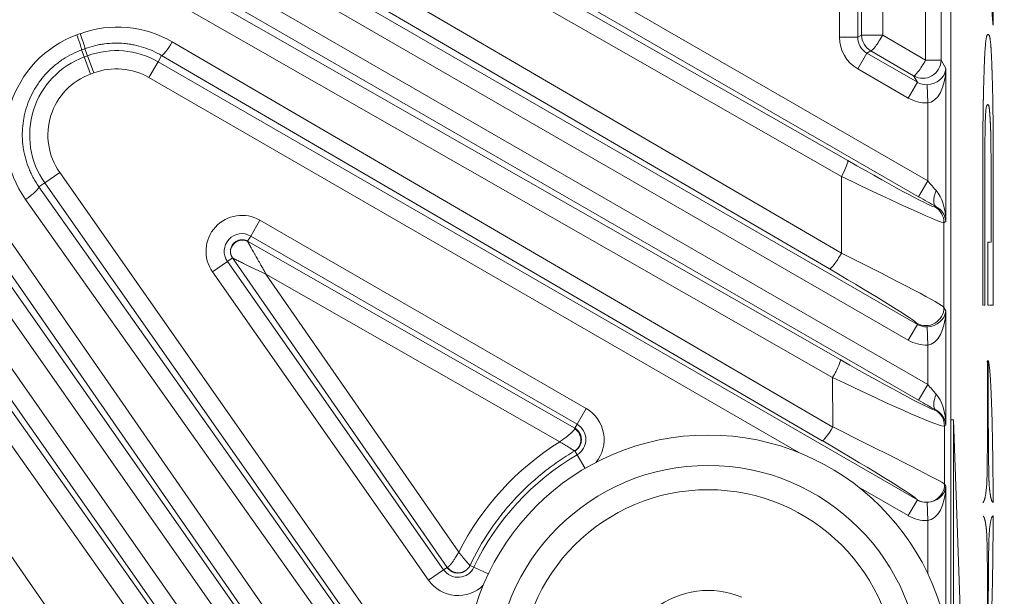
# Model space of a CAD drawing. Header units: millimetres. Extents: x 4 to 836, y 5 to 589.
# Tile 120 of 154: x 687 to 703, y 291 to 300. Entities that reach past the tile are written whole.
import ezdxf

# ---------------------------------------------------------------- set-up
doc = ezdxf.new("R2010")
doc.units = ezdxf.units.MM
doc.layers.add('1', color=7, linetype='Continuous', true_color=0xffffff)
doc.styles.add('ideas_simplex', font='simplex.shx')
doc.dimstyles.get("Standard").update_dxf_attribs({"dimtxt": 0.18, "dimasz": 0.18, "dimexe": 0.18, "dimexo": 0.0625, "dimgap": 0.09, "dimtad": 0, "dimtih": 1, "dimtoh": 1, "dimdec": 4, "dimzin": 0, "dimdsep": 46, "dimtxsty": 'Standard', "dimcen": 0.09, "dimadec": 0, "dimazin": 0, "dimtfac": 1, "dimtdec": 4, "dimtofl": 0, "dimtmove": 0, "dimatfit": 3, "dimfxl": 1, "dimtolj": 1, "dimtzin": 0, "dimarcsym": 0})

# ---------------------------------------------------------------- blocks, each defined once
blk = doc.blocks.new('_U1')
at = {"layer": '1', "color": 152, "lineweight": 13}
for p, q in [((687.377459, 306.372389), (765.429845, 306.372389)), ((706.014546, 253.711148), (765.429845, 253.711148))]:
    blk.add_line(p, q, dxfattribs=at)
at = {"layer": '1', "color": 27, "lineweight": 13}
blk.add_line((763.429845, 306.372389), (763.429845, 253.711148), dxfattribs=at)
at = {"layer": '1', "color": 87, "lineweight": 25}
for p, q in [((761.929845, 287.144268), (756.304845, 287.144268)), ((756.304845, 287.144268), (756.304845, 285.644268)), ((761.929845, 285.644268), (761.929845, 287.144268)), ((756.304845, 274.439268), (756.304845, 272.939268)), ((761.929845, 272.939268), (761.929845, 274.439268)), ((756.304845, 272.939268), (761.929845, 272.939268))]:
    blk.add_line(p, q, dxfattribs=at)
at = {"layer": '1', "color": 27, "lineweight": 18}
for points in [[(763.429845, 306.372389), (763.958826, 303.372391), (762.900864, 303.372387)], [(763.429845, 253.711148), (762.900864, 256.711146), (763.958826, 256.71115)]]:
    blk.add_solid(points, dxfattribs=at)
at = {"layer": '1', "color": 87, "linetype": 'Continuous', "lineweight": 25, "char_height": 3, "attachment_point": 7, "rotation": 90, "line_spacing_factor": 1.204819, "style": 'ideas_simplex'}
for s, insert in [('\\W1.2097;52,7', (754.463845, 274.386768)), ('\\W1.2097;2.07', (761.776345, 274.386768))]:
    blk.add_mtext(s, dxfattribs=dict(at, insert=insert))
blk = doc.blocks.new('_U6')
at = {"layer": '1', "color": 152, "lineweight": 13}
for p, q in [((678.538624, 315.211223), (784.688083, 315.211223)), ((650.312249, 253.711148), (784.688083, 253.711148))]:
    blk.add_line(p, q, dxfattribs=at)
at = {"layer": '1', "color": 27, "lineweight": 13}
blk.add_line((782.688083, 315.211223), (782.688083, 253.711148), dxfattribs=at)
at = {"layer": '1', "color": 87, "lineweight": 25}
for p, q in [((781.188083, 293.048685), (775.563083, 293.048685)), ((775.563083, 293.048685), (775.563083, 291.548685)), ((781.188083, 291.548685), (781.188083, 293.048685)), ((775.563083, 277.373685), (775.563083, 275.873685)), ((781.188083, 275.873685), (781.188083, 277.373685)), ((775.563083, 275.873685), (781.188083, 275.873685))]:
    blk.add_line(p, q, dxfattribs=at)
at = {"layer": '1', "color": 27, "lineweight": 18}
for points in [[(782.688083, 315.211223), (783.217064, 312.211225), (782.159102, 312.211221)], [(782.688083, 253.711148), (782.159102, 256.711146), (783.217064, 256.71115)]]:
    blk.add_solid(points, dxfattribs=at)
at = {"layer": '1', "color": 87, "linetype": 'Continuous', "lineweight": 25, "char_height": 3, "attachment_point": 7, "rotation": 90, "line_spacing_factor": 1.204819, "style": 'ideas_simplex'}
for s, insert in [('\\W1.2558;2.421', (781.034583, 277.321185)), ('\\W1.2097;61,5', (773.722083, 278.806185))]:
    blk.add_mtext(s, dxfattribs=dict(at, insert=insert))
blk = doc.blocks.new('_U7')
at = {"layer": '1', "color": 152, "lineweight": 13}
for p, q in [((695.062702, 354.711299), (597.434386, 354.711299)), ((663.288624, 267.843936), (597.434386, 267.843936))]:
    blk.add_line(p, q, dxfattribs=at)
at = {"layer": '1', "color": 27, "lineweight": 13}
blk.add_line((599.434386, 267.843936), (599.434386, 354.711299), dxfattribs=at)
at = {"layer": '1', "color": 87, "lineweight": 25}
for p, q in [((597.934386, 318.380118), (592.309386, 318.380118)), ((592.309386, 318.380118), (592.309386, 316.880118)), ((597.934386, 316.880118), (597.934386, 318.380118)), ((592.309386, 305.675118), (592.309386, 304.175118)), ((597.934386, 304.175118), (597.934386, 305.675118)), ((592.309386, 304.175118), (597.934386, 304.175118))]:
    blk.add_line(p, q, dxfattribs=at)
at = {"layer": '1', "color": 27, "lineweight": 18}
for points in [[(599.434386, 354.711299), (599.963367, 351.711301), (598.905405, 351.711297)], [(599.434386, 267.843936), (598.905405, 270.843935), (599.963367, 270.843938)]]:
    blk.add_solid(points, dxfattribs=at)
at = {"layer": '1', "color": 87, "linetype": 'Continuous', "lineweight": 25, "char_height": 3, "attachment_point": 7, "rotation": 90, "line_spacing_factor": 1.204819, "style": 'ideas_simplex'}
for s, insert in [('\\W1.2280;86,9', (590.468386, 305.622618)), ('\\W1.2097;3.42', (597.780886, 305.622618))]:
    blk.add_mtext(s, dxfattribs=dict(at, insert=insert))

msp = doc.modelspace()

# ---------------------------------------------------------------- linework, layer by layer
at = {"layer": '1', "color": 27, "linetype": 'Continuous', "lineweight": 18}
for p, q in [((702.029, 289.483), (702.029, 340.939)), ((690.469, 296.398), (695.847, 293.325)), ((693.747, 291.034), (690.22, 296.126))]:
    msp.add_line(p, q, dxfattribs=at)
at = {"layer": '1', "color": 27, "linetype": 'Continuous', "lineweight": 13}
for p, q in [((701.615, 299.379), (701.615, 331.044)), ((701.868, 331.044), (701.868, 299.379)), ((700.199, 299.754), (700.199, 330.669)), ((700.499, 330.669), (700.499, 299.754)), ((700.563, 299.791), (700.563, 330.632)), ((700.91, 330.632), (700.91, 299.791)), ((691.978, 302.975), (701.649, 297.392)), ((701.499, 297.132), (691.828, 302.716)), ((691.712, 302.649), (700.334, 297.726)), ((700.231, 297.466), (691.61, 302.389)), ((690.751, 301.737), (700.231, 296.203)), ((700.034, 295.943), (690.554, 301.478)), ((690.494, 301.373), (701.479, 295.031)), ((701.329, 294.771), (690.344, 301.114)), ((689.583, 301.009), (701.649, 294.043)), ((689.373, 300.644), (700.211, 294.452)), ((701.499, 293.783), (689.434, 300.749)), ((700.086, 294.157), (689.247, 300.349)), ((687.66, 299.794), (687.716, 299.814)), ((689.23, 299.68), (700.09, 293.343)), ((700.199, 299.754), (700.499, 299.754)), ((700.499, 299.754), (700.563, 299.791)), ((700.91, 299.791), (700.563, 299.791)), ((700.91, 299.791), (701.615, 299.379)), ((687.794, 299.567), (687.739, 299.547)), ((687.739, 299.547), (687.782, 299.431)), ((687.837, 299.451), (687.794, 299.567)), ((700.499, 299.234), (700.649, 299.494)), ((700.713, 299.531), (700.649, 299.494)), ((700.649, 299.494), (701.479, 299.015)), ((701.418, 299.119), (700.713, 299.531)), ((687.782, 299.431), (687.837, 299.451)), ((687.886, 299.149), (687.782, 299.431)), ((687.941, 299.169), (687.837, 299.451)), ((688.845, 299.092), (688.995, 299.351)), ((689.055, 299.455), (688.995, 299.351)), ((688.995, 299.351), (701.479, 292.144)), ((699.915, 293.118), (689.055, 299.455)), ((701.868, 299.379), (701.615, 299.379)), ((701.868, 299.379), (701.949, 299.239)), ((687.941, 299.169), (687.886, 299.149)), ((701.329, 298.755), (700.499, 299.234)), ((701.949, 299.239), (701.949, 296.723)), ((699.532, 292.922), (688.845, 299.092)), ((701.329, 298.755), (701.479, 299.015)), ((701.479, 299.015), (701.418, 299.119)), ((701.639, 298.974), (701.649, 298.675)), ((701.649, 297.392), (701.649, 298.675)), ((695.293, 283.272), (685.066, 298.036)), ((685.336, 298.173), (695.563, 283.409)), ((684.964, 297.964), (696.519, 281.461)), ((696.274, 281.289), (684.718, 297.792)), ((687.379, 297.531), (687.133, 297.359)), ((687.379, 297.531), (694.472, 287.4)), ((700.231, 296.203), (700.231, 297.466)), ((701.649, 297.392), (701.499, 297.132)), ((687.133, 297.359), (687.038, 297.292)), ((687.038, 297.292), (696.784, 283.522)), ((698.024, 281.805), (687.133, 297.359)), ((684.646, 297.075), (695.218, 281.977)), ((696.563, 283.315), (686.817, 297.086)), ((694.972, 281.805), (684.401, 296.903)), ((701.767, 296.964), (701.781, 296.972)), ((684.302, 296.834), (693.677, 283.587)), ((690.519, 296.485), (690.669, 296.745)), ((690.669, 296.745), (696.034, 293.648)), ((701.949, 296.723), (701.917, 296.704)), ((693.432, 283.363), (684.057, 296.61)), ((701.917, 296.704), (701.917, 295.31)), ((690.469, 296.398), (690.519, 296.485)), ((695.884, 293.388), (690.519, 296.485)), ((690.22, 296.126), (690.137, 296.068)), ((689.891, 295.896), (690.137, 296.068)), ((690.137, 296.068), (693.69, 290.994)), ((693.444, 290.822), (689.891, 295.896)), ((695.599, 293.101), (690.77, 295.859)), ((690.77, 295.859), (693.94, 291.284)), ((683.457, 295.729), (692.023, 283.363)), ((701.917, 295.31), (701.949, 295.256)), ((701.949, 295.256), (701.949, 293.374)), ((701.329, 294.771), (701.479, 295.031)), ((701.479, 295.031), (701.467, 295.051)), ((701.649, 294.691), (701.639, 294.99)), ((701.649, 294.043), (701.649, 294.691)), ((700.09, 293.343), (700.086, 294.157)), ((701.499, 293.783), (701.649, 294.043)), ((695.884, 293.388), (696.034, 293.648)), ((701.774, 293.62), (701.781, 293.623)), ((695.847, 293.325), (695.884, 293.388)), ((701.949, 293.374), (701.924, 293.36)), ((701.924, 293.36), (701.928, 292.404)), ((695.885, 292.887), (695.848, 292.95)), ((695.885, 292.887), (696.017, 292.663)), ((701.329, 291.885), (700.506, 292.36)), ((701.928, 292.404), (701.949, 292.369)), ((701.949, 292.369), (701.949, 290.054)), ((701.329, 291.885), (701.479, 292.144)), ((701.479, 292.144), (701.479, 292.145)), ((701.649, 291.804), (701.639, 292.104)), ((701.649, 290.933), (701.649, 291.804)), ((694.125, 291.066), (694.189, 291.036)), ((693.444, 290.822), (693.69, 290.994)), ((693.69, 290.994), (693.747, 291.034)), ((694.424, 290.925), (694.189, 291.036))]:
    msp.add_line(p, q, dxfattribs=at)
at = {"layer": '1', "color": 18, "linetype": 'Continuous', "lineweight": 18}
for p, q in [((702.029, 293.462), (702.074, 293.462)), ((702.074, 293.462), (702.074, 278.645)), ((702.197, 289.929), (702.074, 293.462))]:
    msp.add_line(p, q, dxfattribs=at)
at = {"layer": '1', "color": 7, "linetype": 'Continuous', "lineweight": 18}
msp.add_line((702.554, 292.103), (702.564, 292.103), dxfattribs=at)
at = {"layer": '1', "color": 9, "linetype": 'Continuous', "lineweight": 18}
for radius in [4, 3.5]:
    msp.add_circle((698.039, 289.211), radius, dxfattribs=at)
at = {"layer": '1', "color": 9, "linetype": 'Continuous', "lineweight": 13}
msp.add_circle((698.039, 289.211), 3.1, dxfattribs=at)
at = {"layer": '1', "color": 27, "linetype": 'Continuous', "lineweight": 13}
for centre, radius, start, end in [((688.31, 298.165), 1.37, 60, 110.2005), ((688.255, 298.145), 1.37, 110.2005, 215), ((688.255, 298.145), 1.07, 110.2005, 215), ((688.31, 298.165), 1.07, 60, 110.2005), ((690.374, 296.234), 0.59, 60, 215), ((690.374, 296.234), 0.29, 60, 215), ((695.739, 293.137), 0.59, 320.1273, 60), ((695.739, 293.137), 0.29, 300.3629, 60), ((698.039, 289.211), 4.26, 120.3629, 154.6371), ((693.927, 291.16), 0.29, 215, 334.6371), ((693.927, 291.16), 0.59, 215, 314.8727)]:
    msp.add_arc(centre, radius, start, end, dxfattribs=at)
at = {"layer": '1', "color": 9, "linetype": 'Continuous', "lineweight": 18}
msp.add_arc((698.039, 289.211), 1.443, 67.4773, 127.4773, dxfattribs=at)
at = {"layer": '1', "color": 27, "linetype": 'Continuous', "lineweight": 13}
for centre, major_axis, ratio, start_param, end_param in [((688.33, 298.137), (-1.033, 1.456), 0.999987, 5.13785, 6.017267), ((687.691, 299.849), (-0.103, 0.282), 0.037783, 3.176524, 4.574549), ((688.275, 298.117), (-1.033, 1.456), 0.999987, 6.017267, 7.852706), ((687.636, 299.829), (-0.103, 0.282), 0.037783, 3.176524, 4.574549), ((689.205, 299.714), (0.151, 0.259), 0.129939, 3.176798, 4.653577), ((700.799, 299.754), (-0.52, -0.3), 0.999188, 5.759938, 6.806432), ((700.799, 299.754), (-0.26, -0.15), 0.997569, 5.759938, 6.806432), ((700.863, 299.791), (0.15, -0.26), 0.999188, 4.189142, 5.235636), ((700.863, 299.791), (0.151, 0.259), 0.135523, 3.176824, 4.791334), ((701.568, 299.379), (0.26, 0.15), 0.99757, 3.666246, 5.758532), ((701.568, 299.379), (0.151, 0.259), 0.135523, 3.176824, 4.791334), ((701.649, 299.239), (-0.293, -0.074), 0.867936, 1.321379, 2.857269), ((701.649, 299.239), (-0.015, -0.565), 0.530559, 0.048596, 1.584486), ((701.628, 299.276), (-0.151, 0.262), 0.992751, 2.095449, 2.651846), ((701.628, 299.276), (0.301, -0.521), 0.99757, 5.237042, 5.793439), ((700.184, 297.466), (0.149, 0.261), 0.136261, 4.790033, 6.24795), ((700.068, 297.947), (-1.7, 0.983), 0.030233, 1.745351, 3.124161), ((699.918, 297.688), (-2, 0.982), 0.027617, 1.741441, 3.120251), ((701.649, 297.416), (-0.3, 0.347), 0.034508, 1.610732, 2.100128), ((686.793, 297.121), (-0.245, -0.173), 0.14241, 1.570978, 3.106326), ((701.931, 297.232), (-0.146, -0.262), 0.422034, 4.94282, 6.24468), ((701.649, 296.723), (-0.014, 0.588), 0.509647, 4.70013, 5.746624), ((701.499, 297.156), (-0.6, 0.347), 0.030233, 1.588271, 2.077666), ((701.617, 296.704), (0.15, -0.26), 0.999188, 1.047549, 2.094043), ((701.649, 296.723), (-0.267, 0.15), 0.922186, 3.687243, 4.733738), ((700.184, 296.203), (-0.151, -0.259), 0.135523, 0.035232, 1.649742), ((699.918, 296.289), (-2, 0.982), 0.027617, 3.190064, 4.568874), ((699.768, 296.029), (-1.7, 0.983), 0.030233, 3.193974, 4.572784), ((701.617, 295.31), (-0.26, -0.15), 0.99757, 0.524653, 2.61694), ((701.649, 295.256), (-0.293, -0.074), 0.867936, 1.321379, 2.857269), ((701.649, 295.256), (-0.015, -0.565), 0.530559, 0.048596, 1.584486), ((701.628, 295.292), (-0.151, 0.262), 0.992751, 2.095449, 2.651846), ((701.628, 295.292), (0.301, -0.521), 0.99757, 5.237042, 5.793439), ((700.061, 294.192), (0.149, 0.26), 0.129405, 4.652393, 6.247983), ((700.071, 294.601), (-1.704, 0.98), 0.030298, 1.670422, 3.12404), ((699.922, 294.341), (-2.004, 0.98), 0.04178, 1.673469, 3.127088), ((701.649, 294.067), (-0.3, 0.347), 0.034508, 1.610732, 2.100128), ((701.931, 293.883), (0.146, 0.262), 0.422034, 1.801227, 3.103087), ((701.649, 293.374), (-0.014, 0.588), 0.509647, 4.70013, 5.746624), ((701.499, 293.808), (-0.6, 0.347), 0.030233, 1.588271, 2.077666), ((701.625, 293.36), (-0.15, 0.26), 0.999188, 4.189142, 5.235636), ((701.649, 293.374), (-0.267, 0.15), 0.922186, 3.687243, 4.733738), ((700.065, 293.378), (0.151, 0.259), 0.129939, 3.176798, 4.653577), ((699.925, 293.39), (-2.004, 0.988), 0.013807, 3.183614, 4.637233), ((698.05, 289.195), (-2.668, 3.76), 0.999987, 6.22647, 6.766617), ((699.776, 293.13), (-1.704, 0.99), 0.03044, 3.194587, 4.648206), ((701.628, 292.404), (0.26, 0.15), 0.99757, 3.666246, 5.758532), ((701.649, 292.369), (-0.293, -0.074), 0.867936, 1.321379, 2.857269), ((701.649, 292.369), (-0.015, -0.565), 0.530559, 0.048596, 1.584486), ((701.628, 292.405), (-0.151, 0.262), 0.992751, 2.095449, 2.651846), ((701.628, 292.405), (-0.301, 0.521), 0.99757, 2.095449, 2.651846)]:
    msp.add_ellipse(centre, major_axis=major_axis, ratio=ratio, start_param=start_param, end_param=end_param, dxfattribs=at)
at = {"layer": '1', "color": 7, "linetype": 'Continuous', "lineweight": 18}
for points, degree, knots in [([(702.674, 302.542), (702.673, 302.542), (702.671, 302.542), (702.667, 302.542), (702.661, 302.542), (702.657, 302.542), (702.657, 302.543), (702.657, 302.56), (702.657, 302.79), (702.657, 303.176), (702.657, 303.176), (702.657, 303.176), (702.637, 302.967), (702.622, 302.802), (702.598, 302.551), (702.598, 302.551), (702.598, 302.551), (702.629, 302.206), (702.673, 301.73), (702.708, 301.341), (702.725, 301.158), (702.725, 301.158), (702.725, 301.158), (702.725, 300.842), (702.725, 300.566), (702.725, 300.278), (702.725, 299.938), (702.725, 299.938), (702.725, 299.938), (702.713, 300.081), (702.708, 300.148), (702.69, 300.361), (702.657, 300.758), (702.617, 301.235), (702.594, 301.516), (702.568, 301.821), (702.568, 301.829), (702.558, 301.946), (702.551, 302.224), (702.551, 302.57), (702.551, 302.897), (702.558, 303.166), (702.568, 303.291), (702.568, 303.291), (702.568, 303.291), (702.568, 303.291), (702.568, 303.291), (702.568, 303.291), (702.568, 303.292), (702.568, 303.294)], 8, [0, 0, 0, 0, 0, 0, 0, 0, 0, 0.00961, 0.033766, 0.057922, 0.082078, 0.106234, 0.130389, 0.154545, 0.178701, 0.202857, 0.227013, 0.251169, 0.275325, 0.29948, 0.323636, 0.347792, 0.371948, 0.396104, 0.42026, 0.444416, 0.468571, 0.492727, 0.516883, 0.541039, 0.565195, 0.589351, 0.613506, 0.637662, 0.661818, 0.685974, 0.71013, 0.734286, 0.758442, 0.782597, 0.806753, 0.830909, 0.855065, 0.879221, 0.903377, 0.927532, 0.951688, 0.975844, 1, 1, 1, 1, 1, 1, 1, 1, 1]), ([(702.565, 295.347), (702.564, 295.347), (702.562, 295.347), (702.558, 295.347), (702.555, 295.347), (702.555, 295.347), (702.555, 295.347), (702.555, 296.01), (702.555, 296.737), (702.555, 297.479), (702.555, 297.508), (702.555, 298.171), (702.561, 298.68), (702.57, 298.984), (702.58, 299.341), (702.594, 299.631), (702.614, 299.804), (702.639, 299.804), (702.664, 299.804), (702.678, 299.724), (702.688, 299.623), (702.695, 299.514), (702.704, 299.313), (702.714, 298.976), (702.721, 298.718), (702.725, 298.325), (702.726, 297.806), (702.726, 297.806), (702.726, 297.527), (702.726, 297.527), (702.726, 297.527), (702.725, 297.157), (702.725, 296.841), (702.725, 296.407), (702.725, 295.962), (702.725, 295.672), (702.725, 295.347), (702.725, 295.347), (702.725, 295.347), (702.715, 295.347), (702.707, 295.347), (702.693, 295.347), (702.681, 295.347), (702.674, 295.347), (702.671, 295.347), (702.671, 295.347)], 6, [0, 0, 0, 0, 0, 0, 0, 0.010572, 0.036609, 0.062645, 0.088681, 0.114718, 0.140754, 0.16679, 0.192826, 0.218863, 0.244899, 0.270935, 0.296972, 0.323008, 0.349044, 0.37508, 0.401117, 0.427153, 0.453189, 0.479226, 0.505262, 0.531298, 0.557335, 0.583371, 0.609407, 0.635443, 0.66148, 0.687516, 0.713552, 0.739589, 0.765625, 0.791661, 0.817698, 0.843734, 0.86977, 0.895806, 0.921843, 0.947879, 0.973915, 0.999952, 1, 1, 1, 1, 1, 1, 1]), ([(702.691, 297.321), (702.691, 297.351), (702.691, 297.411), (702.691, 297.515), (702.691, 297.761), (702.689, 298.027), (702.686, 298.187), (702.681, 298.327), (702.673, 298.451), (702.666, 298.565), (702.655, 298.651), (702.639, 298.651), (702.612, 298.651), (702.599, 298.517), (702.592, 298.301), (702.589, 297.961), (702.589, 297.436), (702.589, 297.364), (702.589, 296.814), (702.589, 296.277), (702.589, 295.819), (702.589, 295.347), (702.589, 295.347), (702.589, 295.347), (702.584, 295.347), (702.579, 295.347), (702.576, 295.347), (702.575, 295.347)], 6, [0, 0, 0, 0, 0, 0, 0, 0.046053, 0.092105, 0.138158, 0.18421, 0.230263, 0.276315, 0.322368, 0.36842, 0.414473, 0.460525, 0.506578, 0.55263, 0.598683, 0.644736, 0.690788, 0.736841, 0.782893, 0.828946, 0.874998, 0.921051, 0.967103, 1, 1, 1, 1, 1, 1, 1]), ([(702.685, 296.384), (702.685, 296.384), (702.686, 296.384), (702.689, 296.384), (702.691, 296.384), (702.691, 296.384), (702.691, 296.384), (702.691, 296.573), (702.691, 296.828), (702.691, 297.107), (702.691, 297.227), (702.691, 297.29), (702.691, 297.321)], 6, [0, 0, 0, 0, 0, 0, 0, 0.028736, 0.190613, 0.352491, 0.514368, 0.676245, 0.838123, 1, 1, 1, 1, 1, 1, 1]), ([(702.662, 295.347), (702.661, 295.347), (702.657, 295.347), (702.652, 295.347), (702.646, 295.347), (702.64, 295.347), (702.64, 295.347), (702.64, 295.347), (702.64, 295.618), (702.64, 295.86), (702.64, 296.107), (702.64, 296.374), (702.64, 296.384), (702.64, 296.384), (702.643, 296.384), (702.645, 296.384), (702.647, 296.384)], 6, [0, 0, 0, 0, 0, 0, 0, 0.051677, 0.148744, 0.245811, 0.342878, 0.439944, 0.537011, 0.634078, 0.731145, 0.828212, 0.925278, 1, 1, 1, 1, 1, 1, 1]), ([(702.655, 296.384), (702.657, 296.384), (702.661, 296.384), (702.665, 296.384), (702.668, 296.384), (702.672, 296.384), (702.675, 296.384), (702.677, 296.384), (702.677, 296.384)], 6, [0, 0, 0, 0, 0, 0, 0, 0.336777, 0.962865, 1, 1, 1, 1, 1, 1, 1]), ([(702.626, 294.411), (702.626, 294.412), (702.627, 294.415), (702.628, 294.419), (702.63, 294.425), (702.631, 294.43), (702.634, 294.433), (702.635, 294.435), (702.635, 294.435), (702.635, 294.427), (702.635, 294.414), (702.635, 294.385), (702.635, 294.354), (702.635, 294.295), (702.635, 294.213), (702.635, 293.774), (702.633, 293.292), (702.631, 293.069), (702.629, 292.826), (702.627, 292.645), (702.624, 292.521), (702.623, 292.453), (702.618, 292.358), (702.608, 292.267), (702.597, 292.197), (702.586, 292.152), (702.575, 292.126), (702.569, 292.115), (702.564, 292.108), (702.56, 292.105), (702.558, 292.103), (702.556, 292.103), (702.555, 292.103), (702.554, 292.103), (702.554, 292.103), (702.554, 292.103), (702.554, 292.103), (702.554, 292.103), (702.554, 292.103)], 6, [0, 0, 0, 0, 0, 0, 0, 0.02087, 0.052115, 0.083359, 0.114604, 0.145848, 0.177093, 0.208337, 0.239581, 0.270826, 0.30207, 0.333315, 0.364559, 0.395804, 0.427048, 0.458293, 0.489537, 0.520781, 0.552026, 0.58327, 0.614515, 0.645759, 0.677004, 0.708248, 0.739493, 0.770737, 0.801981, 0.833226, 0.86447, 0.895715, 0.926959, 0.958204, 0.989448, 1, 1, 1, 1, 1, 1, 1]), ([(702.56, 291.878), (702.561, 291.877), (702.564, 291.875), (702.57, 291.868), (702.582, 291.85), (702.599, 291.783), (702.611, 291.688), (702.619, 291.613), (702.623, 291.51), (702.624, 291.462), (702.627, 291.321), (702.631, 291.046), (702.633, 290.608), (702.635, 290.185), (702.635, 289.854), (702.635, 289.648), (702.635, 289.602), (702.635, 289.569), (702.635, 289.548), (702.635, 289.548), (702.635, 289.548), (702.635, 289.548), (702.635, 289.548), (702.635, 289.549), (702.635, 289.549)], 5, [0, 0, 0, 0, 0, 0, 0.03936, 0.08992, 0.14048, 0.19104, 0.2416, 0.29216, 0.34272, 0.39328, 0.44384, 0.4944, 0.54496, 0.59552, 0.64608, 0.69664, 0.7472, 0.79776, 0.84832, 0.89888, 0.94944, 1, 1, 1, 1, 1, 1])]:
    msp.add_open_spline(points, degree=degree, knots=knots, dxfattribs=at)
at = {"layer": '1', "color": 27, "linetype": 'Continuous', "lineweight": 13}
for points, knots in [([(689.055, 299.455), (689.008, 299.482), (688.911, 299.532), (688.76, 299.59), (688.655, 299.617), (688.575, 299.634), (688.548, 299.638), (688.494, 299.646), (688.467, 299.649), (688.386, 299.657), (688.277, 299.661), (688.169, 299.653), (688.087, 299.642), (688.06, 299.638), (688.006, 299.628), (687.979, 299.622), (687.899, 299.602), (687.846, 299.586), (687.794, 299.567)], [0, 0, 0, 0, 0.125, 0.25, 0.375, 0.375, 0.4375, 0.4375, 0.5, 0.5, 0.625, 0.75, 0.75, 0.8125, 0.8125, 0.875, 0.875, 1, 1, 1, 1]), ([(687.739, 299.547), (687.685, 299.527), (687.58, 299.482), (687.482, 299.425), (687.41, 299.378), (687.375, 299.353), (687.341, 299.327), (687.318, 299.309), (687.307, 299.3), (687.252, 299.254), (687.169, 299.175), (687.095, 299.089), (687.044, 299.02), (687.028, 298.997), (686.996, 298.949), (686.981, 298.924), (686.937, 298.85), (686.886, 298.749), (686.846, 298.642), (686.821, 298.561), (686.814, 298.533), (686.8, 298.478), (686.794, 298.45), (686.779, 298.366), (686.765, 298.253), (686.763, 298.141), (686.767, 298.056), (686.769, 298.027), (686.775, 297.971), (686.779, 297.942), (686.793, 297.859), (686.817, 297.749), (686.853, 297.642), (686.885, 297.564), (686.897, 297.538), (686.921, 297.487), (686.934, 297.461), (686.975, 297.387), (687.005, 297.339), (687.038, 297.292)], [0, 0, 0, 0, 0.0625, 0.125, 0.125, 0.15625, 0.171875, 0.171875, 0.1875, 0.1875, 0.25, 0.3125, 0.3125, 0.34375, 0.34375, 0.375, 0.375, 0.4375, 0.5, 0.5, 0.53125, 0.53125, 0.5625, 0.5625, 0.625, 0.6875, 0.6875, 0.71875, 0.71875, 0.75, 0.75, 0.8125, 0.875, 0.875, 0.90625, 0.90625, 0.9375, 0.9375, 1, 1, 1, 1]), ([(690.22, 296.126), (690.197, 296.16), (690.186, 296.201), (690.193, 296.284), (690.211, 296.325), (690.269, 296.387), (690.308, 296.409), (690.391, 296.423), (690.434, 296.415), (690.47, 296.396)], [0, 0, 0, 0, 0.25, 0.25, 0.5, 0.5, 0.75, 0.75, 1, 1, 1, 1]), ([(690.47, 296.396), (690.47, 296.395), (690.47, 296.394), (690.472, 296.391), (690.474, 296.387), (690.476, 296.383), (690.479, 296.377), (690.483, 296.371), (690.486, 296.364), (690.491, 296.356), (690.495, 296.348), (690.5, 296.339), (690.506, 296.328), (690.512, 296.318), (690.521, 296.301), (690.535, 296.276), (690.554, 296.242), (690.575, 296.204), (690.604, 296.154), (690.64, 296.089), (690.671, 296.036), (690.69, 296.002), (690.694, 295.994), (690.699, 295.985), (690.705, 295.975), (690.711, 295.965), (690.717, 295.954), (690.724, 295.942), (690.731, 295.93), (690.738, 295.917), (690.746, 295.903), (690.754, 295.889), (690.762, 295.874), (690.768, 295.864), (690.77, 295.859)], [0, 0, 0, 0, 0.016748, 0.033644, 0.050768, 0.068192, 0.085987, 0.104219, 0.122949, 0.142235, 0.162128, 0.182676, 0.203921, 0.225903, 0.248657, 0.302755, 0.362659, 0.428595, 0.500733, 0.615539, 0.751327, 0.764149, 0.778022, 0.792946, 0.80892, 0.825947, 0.844024, 0.863152, 0.883332, 0.904563, 0.926845, 0.950179, 0.974564, 1, 1, 1, 1]), ([(690.22, 296.126), (690.221, 296.125), (690.223, 296.124), (690.229, 296.12), (690.233, 296.118), (690.242, 296.112), (690.248, 296.109), (690.26, 296.103), (690.267, 296.1), (690.282, 296.092), (690.291, 296.087), (690.311, 296.077), (690.321, 296.072), (690.343, 296.061), (690.354, 296.056), (690.377, 296.044), (690.389, 296.039), (690.408, 296.029), (690.415, 296.026), (690.43, 296.018), (690.438, 296.015), (690.46, 296.004), (690.475, 295.997), (690.504, 295.983), (690.527, 295.972), (690.549, 295.962), (690.565, 295.954), (690.573, 295.951), (690.597, 295.939), (690.613, 295.932), (690.645, 295.917), (690.661, 295.909), (690.693, 295.894), (690.709, 295.887), (690.74, 295.873), (690.755, 295.866), (690.77, 295.859)], [0, 0, 0, 0, 0.044558, 0.044558, 0.089115, 0.089115, 0.133673, 0.133673, 0.178231, 0.178231, 0.236549, 0.236549, 0.294867, 0.294867, 0.353185, 0.353185, 0.411503, 0.411503, 0.447724, 0.447724, 0.483945, 0.483945, 0.556388, 0.556388, 0.62883, 0.665051, 0.665051, 0.701272, 0.701272, 0.775954, 0.775954, 0.850636, 0.850636, 0.925318, 0.925318, 1, 1, 1, 1]), ([(695.847, 293.325), (695.849, 293.324), (695.853, 293.321), (695.859, 293.317), (695.865, 293.313), (695.87, 293.309), (695.876, 293.305), (695.881, 293.3), (695.886, 293.296), (695.891, 293.291), (695.896, 293.286), (695.901, 293.281), (695.905, 293.276), (695.909, 293.271), (695.913, 293.266), (695.917, 293.26), (695.921, 293.255), (695.924, 293.249), (695.927, 293.244), (695.93, 293.238), (695.933, 293.232), (695.936, 293.226), (695.939, 293.221), (695.941, 293.215), (695.943, 293.209), (695.945, 293.203), (695.947, 293.197), (695.948, 293.191), (695.95, 293.185), (695.951, 293.179), (695.952, 293.173), (695.953, 293.167), (695.954, 293.161), (695.954, 293.155), (695.955, 293.15), (695.955, 293.144), (695.955, 293.136), (695.955, 293.126), (695.954, 293.114), (695.952, 293.101), (695.95, 293.089), (695.947, 293.077), (695.943, 293.065), (695.938, 293.052), (695.933, 293.041), (695.926, 293.029), (695.919, 293.017), (695.911, 293.006), (695.903, 292.996), (695.893, 292.985), (695.883, 292.975), (695.872, 292.966), (695.861, 292.958), (695.852, 292.953), (695.848, 292.95)], [0, 0, 0, 0, 0.01571, 0.031336, 0.046877, 0.062333, 0.077705, 0.092994, 0.108197, 0.123317, 0.138353, 0.153305, 0.168173, 0.182957, 0.197657, 0.212274, 0.226807, 0.241256, 0.255622, 0.269905, 0.284105, 0.298221, 0.312254, 0.326204, 0.340071, 0.353855, 0.367557, 0.381175, 0.394711, 0.408164, 0.421535, 0.434823, 0.448029, 0.461152, 0.474194, 0.487153, 0.50003, 0.526623, 0.553564, 0.580855, 0.608496, 0.636488, 0.664832, 0.693528, 0.722576, 0.751978, 0.781735, 0.811846, 0.842313, 0.873135, 0.904315, 0.935852, 0.967747, 1, 1, 1, 1]), ([(695.599, 293.101), (695.602, 293.102), (695.607, 293.106), (695.615, 293.111), (695.622, 293.117), (695.629, 293.121), (695.636, 293.126), (695.642, 293.131), (695.648, 293.135), (695.654, 293.139), (695.659, 293.143), (695.664, 293.147), (695.669, 293.15), (695.673, 293.153), (695.677, 293.156), (695.681, 293.159), (695.685, 293.162), (695.695, 293.169), (695.71, 293.181), (695.731, 293.197), (695.749, 293.212), (695.764, 293.225), (695.777, 293.235), (695.787, 293.245), (695.797, 293.254), (695.805, 293.262), (695.813, 293.27), (695.82, 293.278), (695.827, 293.285), (695.832, 293.291), (695.837, 293.297), (695.84, 293.302), (695.843, 293.307), (695.846, 293.312), (695.847, 293.314), (695.847, 293.315)], [0, 0, 0, 0, 0.02207, 0.043279, 0.063626, 0.083112, 0.101736, 0.1195, 0.136401, 0.152442, 0.16762, 0.181938, 0.195394, 0.207989, 0.219723, 0.230595, 0.240606, 0.249756, 0.318537, 0.383155, 0.443629, 0.49998, 0.542086, 0.583524, 0.62431, 0.664458, 0.703985, 0.742907, 0.781241, 0.819007, 0.856222, 0.892908, 0.929085, 0.964775, 1, 1, 1, 1]), ([(695.846, 292.95), (695.854, 292.954), (695.861, 292.959), (695.875, 292.97), (695.895, 292.988), (695.911, 293.01), (695.937, 293.057), (695.946, 293.093), (695.946, 293.166), (695.937, 293.202), (695.903, 293.267), (695.877, 293.295), (695.847, 293.315)], [0, 0, 0, 0, 0.0625, 0.0625, 0.125, 0.25, 0.25, 0.5, 0.5, 0.75, 0.75, 1, 1, 1, 1]), ([(695.599, 293.101), (695.605, 293.097), (695.612, 293.092), (695.625, 293.084), (695.631, 293.08), (695.644, 293.073), (695.65, 293.069), (695.662, 293.061), (695.668, 293.057), (695.681, 293.05), (695.687, 293.046), (695.699, 293.038), (695.705, 293.034), (695.717, 293.027), (695.723, 293.023), (695.735, 293.016), (695.74, 293.012), (695.752, 293.005), (695.757, 293.002), (695.769, 292.995), (695.775, 292.991), (695.785, 292.985), (695.79, 292.981), (695.8, 292.976), (695.804, 292.973), (695.811, 292.969), (695.813, 292.967), (695.818, 292.965), (695.82, 292.963), (695.827, 292.96), (695.83, 292.957), (695.837, 292.954), (695.839, 292.952), (695.844, 292.95), (695.845, 292.95), (695.846, 292.95)], [0, 0, 0, 0, 0.051985, 0.051985, 0.10397, 0.10397, 0.155955, 0.155955, 0.207941, 0.207941, 0.262691, 0.262691, 0.317442, 0.317442, 0.372192, 0.372192, 0.426943, 0.426943, 0.489418, 0.489418, 0.551893, 0.551893, 0.614368, 0.614368, 0.676843, 0.676843, 0.717238, 0.717238, 0.757633, 0.757633, 0.838422, 0.838422, 0.919211, 0.919211, 1, 1, 1, 1]), ([(695.846, 292.95), (695.753, 292.895), (695.662, 292.837), (695.528, 292.744), (695.484, 292.713), (695.397, 292.648), (695.355, 292.614), (695.144, 292.444), (694.988, 292.297), (694.771, 292.059), (694.701, 291.977), (694.601, 291.85), (694.569, 291.807), (694.505, 291.719), (694.474, 291.675), (694.324, 291.45), (694.218, 291.263), (694.125, 291.067)], [0, 0, 0, 0, 0.125, 0.125, 0.1875, 0.1875, 0.25, 0.25, 0.5, 0.5, 0.625, 0.625, 0.6875, 0.6875, 0.75, 0.75, 1, 1, 1, 1]), ([(695.848, 292.95), (695.848, 292.95), (695.848, 292.95), (695.848, 292.95), (695.847, 292.95), (695.847, 292.95), (695.846, 292.95)], [0, 0, 0, 0, 0.256832, 0.508652, 0.756136, 1, 1, 1, 1]), ([(693.753, 291.034), (693.753, 291.034), (693.754, 291.034), (693.756, 291.034), (693.758, 291.035), (693.76, 291.036), (693.762, 291.038), (693.764, 291.039), (693.766, 291.041), (693.769, 291.043), (693.772, 291.045), (693.775, 291.048), (693.778, 291.051), (693.781, 291.054), (693.784, 291.057), (693.787, 291.061), (693.791, 291.065), (693.795, 291.069), (693.798, 291.073), (693.802, 291.078), (693.806, 291.083), (693.811, 291.088), (693.815, 291.094), (693.819, 291.099), (693.824, 291.105), (693.831, 291.115), (693.84, 291.128), (693.853, 291.147), (693.868, 291.168), (693.879, 291.185), (693.887, 291.198), (693.893, 291.207), (693.899, 291.216), (693.905, 291.227), (693.913, 291.239), (693.921, 291.253), (693.93, 291.268), (693.936, 291.279), (693.94, 291.284)], [0, 0, 0, 0, 0.019084, 0.038296, 0.05764, 0.07712, 0.096738, 0.116498, 0.136405, 0.15646, 0.176668, 0.197031, 0.217553, 0.238236, 0.259084, 0.280099, 0.301285, 0.322643, 0.344177, 0.36589, 0.387783, 0.40986, 0.432122, 0.454573, 0.477214, 0.500047, 0.556429, 0.61691, 0.681513, 0.750255, 0.769518, 0.792196, 0.81829, 0.8478, 0.880726, 0.917068, 0.956826, 1, 1, 1, 1]), ([(693.94, 291.284), (693.942, 291.282), (693.946, 291.277), (693.951, 291.27), (693.957, 291.263), (693.962, 291.256), (693.967, 291.25), (693.971, 291.244), (693.976, 291.239), (693.98, 291.234), (693.984, 291.229), (693.987, 291.224), (693.991, 291.22), (693.994, 291.216), (693.997, 291.213), (694, 291.209), (694.002, 291.206), (694.004, 291.204), (694.011, 291.195), (694.023, 291.18), (694.039, 291.162), (694.052, 291.146), (694.064, 291.132), (694.073, 291.122), (694.081, 291.113), (694.088, 291.105), (694.095, 291.097), (694.101, 291.091), (694.106, 291.085), (694.111, 291.08), (694.115, 291.076), (694.118, 291.073), (694.121, 291.07), (694.123, 291.068), (694.125, 291.067), (694.125, 291.067), (694.125, 291.067)], [0, 0, 0, 0, 0.021733, 0.042583, 0.062553, 0.081642, 0.099852, 0.117183, 0.133635, 0.149209, 0.163906, 0.177726, 0.190669, 0.202737, 0.213929, 0.224245, 0.233687, 0.242255, 0.249948, 0.319016, 0.383672, 0.443951, 0.499888, 0.541969, 0.583386, 0.624154, 0.66429, 0.703812, 0.742736, 0.781081, 0.818863, 0.856102, 0.892816, 0.929023, 0.964745, 1, 1, 1, 1]), ([(693.753, 291.034), (693.775, 291.004), (693.806, 290.98), (693.874, 290.95), (693.912, 290.943), (693.987, 290.95), (694.023, 290.963), (694.069, 290.994), (694.09, 291.013), (694.107, 291.035), (694.117, 291.051), (694.121, 291.059), (694.125, 291.067)], [0, 0, 0, 0, 0.25, 0.25, 0.5, 0.5, 0.75, 0.75, 0.875, 0.9375, 0.9375, 1, 1, 1, 1])]:
    msp.add_open_spline(points, degree=3, knots=knots, dxfattribs=at)
at = {"layer": '1', "color": 27, "linetype": 'Continuous', "lineweight": 18}
for points, knots in [([(690.22, 296.126), (690.219, 296.128), (690.216, 296.132), (690.212, 296.138), (690.209, 296.144), (690.206, 296.15), (690.203, 296.156), (690.2, 296.162), (690.198, 296.168), (690.196, 296.174), (690.194, 296.18), (690.192, 296.186), (690.191, 296.192), (690.19, 296.197), (690.189, 296.203), (690.188, 296.209), (690.187, 296.214), (690.187, 296.22), (690.186, 296.225), (690.186, 296.231), (690.186, 296.236), (690.186, 296.241), (690.187, 296.255), (690.191, 296.278), (690.201, 296.309), (690.216, 296.337), (690.239, 296.367), (690.273, 296.395), (690.321, 296.417), (690.36, 296.423), (690.385, 296.422), (690.396, 296.421), (690.408, 296.42), (690.419, 296.417), (690.432, 296.414), (690.444, 296.41), (690.456, 296.404), (690.464, 296.4), (690.469, 296.398)], [0, 0, 0, 0, 0.013987, 0.027767, 0.041338, 0.054702, 0.067859, 0.080808, 0.09355, 0.106086, 0.118415, 0.130538, 0.142454, 0.154164, 0.165669, 0.176968, 0.188062, 0.19895, 0.209633, 0.220112, 0.230386, 0.240456, 0.250322, 0.314813, 0.377949, 0.439778, 0.500351, 0.597693, 0.699197, 0.805064, 0.825987, 0.84789, 0.870776, 0.894646, 0.919501, 0.945344, 0.972177, 1, 1, 1, 1]), ([(694.125, 291.066), (694.124, 291.064), (694.122, 291.06), (694.119, 291.054), (694.115, 291.047), (694.112, 291.041), (694.108, 291.036), (694.104, 291.03), (694.099, 291.024), (694.095, 291.019), (694.09, 291.014), (694.086, 291.009), (694.081, 291.004), (694.076, 290.999), (694.071, 290.995), (694.066, 290.99), (694.061, 290.986), (694.055, 290.982), (694.05, 290.979), (694.045, 290.975), (694.039, 290.972), (694.033, 290.968), (694.028, 290.965), (694.022, 290.963), (694.016, 290.96), (694.01, 290.957), (694.005, 290.955), (693.999, 290.953), (693.993, 290.951), (693.987, 290.949), (693.981, 290.948), (693.975, 290.946), (693.969, 290.945), (693.963, 290.944), (693.957, 290.943), (693.951, 290.942), (693.944, 290.942), (693.933, 290.941), (693.921, 290.941), (693.909, 290.942), (693.896, 290.943), (693.883, 290.945), (693.871, 290.948), (693.858, 290.952), (693.846, 290.957), (693.833, 290.962), (693.821, 290.968), (693.809, 290.975), (693.798, 290.983), (693.787, 290.992), (693.776, 291.001), (693.766, 291.012), (693.756, 291.023), (693.75, 291.03), (693.747, 291.034)], [0, 0, 0, 0, 0.01571, 0.031336, 0.046877, 0.062333, 0.077705, 0.092994, 0.108197, 0.123317, 0.138353, 0.153305, 0.168173, 0.182957, 0.197657, 0.212274, 0.226807, 0.241256, 0.255622, 0.269905, 0.284105, 0.298221, 0.312254, 0.326204, 0.340071, 0.353855, 0.367557, 0.381175, 0.394711, 0.408164, 0.421535, 0.434823, 0.448029, 0.461152, 0.474194, 0.487153, 0.50003, 0.526623, 0.553564, 0.580855, 0.608496, 0.636488, 0.664832, 0.693528, 0.722576, 0.751978, 0.781735, 0.811846, 0.842313, 0.873135, 0.904315, 0.935852, 0.967747, 1, 1, 1, 1])]:
    msp.add_open_spline(points, degree=3, knots=knots, dxfattribs=at)
at = {"layer": '1', "color": 27, "linetype": 'Continuous', "lineweight": 13}
for points, degree in [([(690.469, 296.398), (690.469, 296.397), (690.469, 296.396), (690.47, 296.396)], 3), ([(690.22, 296.126), (690.22, 296.126)], 1), ([(695.847, 293.325), (695.848, 293.323), (695.848, 293.32), (695.847, 293.315)], 3), ([(694.125, 291.066), (694.125, 291.066), (694.125, 291.066), (694.125, 291.066)], 3), ([(693.747, 291.034), (693.749, 291.034), (693.75, 291.033), (693.753, 291.034)], 3)]:
    msp.add_open_spline(points, degree=degree, dxfattribs=at)
at = {"layer": '1', "color": 7, "linetype": 'Continuous', "lineweight": 18}
for points, degree in [([(702.644, 294.434), (702.645, 294.434), (702.646, 294.432), (702.648, 294.427), (702.654, 294.41), (702.668, 294.319), (702.682, 294.129), (702.699, 293.773), (702.712, 293.345), (702.721, 292.771), (702.724, 292.383), (702.725, 292.127), (702.725, 292.103), (702.724, 292.103), (702.715, 292.104), (702.693, 292.132), (702.666, 292.293), (702.657, 292.422), (702.655, 292.521), (702.653, 292.599), (702.65, 292.821), (702.646, 293.218), (702.644, 293.796), (702.644, 294.197), (702.644, 294.435), (702.644, 294.435), (702.644, 294.435), (702.644, 294.435), (702.644, 294.435), (702.644, 294.435), (702.644, 294.434)], 5), ([(702.725, 291.878), (702.725, 291.876), (702.725, 291.872), (702.725, 291.862), (702.725, 291.835), (702.725, 291.799), (702.724, 291.599), (702.722, 291.327), (702.718, 291.021), (702.713, 290.729), (702.707, 290.5), (702.701, 290.3), (702.695, 290.118), (702.687, 289.95), (702.675, 289.753), (702.664, 289.641), (702.656, 289.588), (702.65, 289.562), (702.647, 289.554), (702.644, 289.549), (702.644, 289.548), (702.644, 289.586), (702.644, 289.661), (702.644, 289.805), (702.644, 290.025), (702.645, 290.278), (702.645, 290.525), (702.647, 290.774), (702.649, 291.121), (702.652, 291.354), (702.655, 291.462), (702.656, 291.51), (702.659, 291.58), (702.668, 291.695), (702.68, 291.783), (702.696, 291.842), (702.709, 291.869), (702.717, 291.878), (702.722, 291.88), (702.723, 291.881), (702.724, 291.881), (702.725, 291.881), (702.725, 291.881), (702.725, 291.881), (702.725, 291.881), (702.725, 291.881), (702.725, 291.879), (702.725, 291.878)], 6)]:
    msp.add_open_spline(points, degree=degree, dxfattribs=at)

# ---------------------------------------------------------------- dimensions: what is measured, and where the dimension line sits
at = {"layer": '1', "color": 87, "linetype": 'Continuous', "lineweight": 25}
for base, p1, p2, angle, text, override, picture, middle in [((599.434, 267.844), (701.22, 354.711), (665.789, 267.844), 90, '<>\\P[\\C87;{\\H1.00x;\\Fsimplex.shx;3.42\\Fsimplex.shx;}\\C87; ]', {"dimtxt": 3, "dimasz": 3, "dimexe": 2, "dimexo": 2.5, "dimgap": 1.5, "dimtad": 1, "dimtih": 0, "dimtoh": 0, "dimdec": 1, "dimlfac": 1, "dimzin": 8, "dimdsep": 44, "dimlunit": 2, "dimtxsty": 'ideas_simplex', "dimsah": 1, "dimse1": 0, "dimse2": 0, "dimsd1": 0, "dimsd2": 0, "dimclrd": 27, "dimclre": 152, "dimclrt": 87, "dimtol": 0, "dimtm": -0.1, "dimtfac": 0.5, "dimtdec": 2, "dimtofl": 1, "dimtmove": 0, "dimtzin": 8, "dimlwd": 13, "dimlwe": 13}, '_U7', (599.434, 311.278)), ((782.688, 315.211), (647.552, 253.711), (676.039, 315.211), 270, '<>\\P[\\C87;{\\H1.00x;\\Fsimplex.shx;2.421\\Fsimplex.shx;}\\C87; ]', {"dimtxt": 3, "dimasz": 3, "dimexe": 2, "dimexo": 2.5, "dimgap": 1.5, "dimtad": 1, "dimtih": 0, "dimtoh": 0, "dimdec": 2, "dimlfac": 1, "dimzin": 8, "dimdsep": 44, "dimlunit": 2, "dimtxsty": 'ideas_simplex', "dimsah": 1, "dimse1": 0, "dimse2": 0, "dimsd1": 0, "dimsd2": 0, "dimclrd": 27, "dimclre": 152, "dimclrt": 87, "dimtol": 0, "dimtm": -0.1, "dimtfac": 0.5, "dimtdec": 2, "dimtofl": 1, "dimtmove": 0, "dimtzin": 8, "dimlwd": 13, "dimlwe": 13}, '_U6', (782.688, 284.461)), ((763.43, 306.372), (701.139, 253.711), (684.877, 306.372), 270, '<>\\P[\\C87;{\\H1.00x;\\Fsimplex.shx;2.07\\Fsimplex.shx;}\\C87; ]', {"dimtxt": 3, "dimasz": 3, "dimexe": 2, "dimexo": 2.5, "dimgap": 1.5, "dimtad": 1, "dimtih": 0, "dimtoh": 0, "dimdec": 1, "dimlfac": 1, "dimzin": 8, "dimdsep": 44, "dimlunit": 2, "dimtxsty": 'ideas_simplex', "dimsah": 1, "dimse1": 0, "dimse2": 0, "dimsd1": 0, "dimsd2": 0, "dimclrd": 27, "dimclre": 152, "dimclrt": 87, "dimtol": 0, "dimtm": -0.1, "dimtfac": 0.5, "dimtdec": 2, "dimtofl": 1, "dimtmove": 0, "dimtzin": 8, "dimlwd": 13, "dimlwe": 13}, '_U1', (763.43, 280.042))]:
    dim = msp.add_linear_dim(base=base, p1=p1, p2=p2, angle=angle, text=text, dimstyle='Standard', override=override, dxfattribs=at)
    dim.commit()
    dim.dimension.update_dxf_attribs({"geometry": picture, "text_midpoint": middle, "dimtype": 160})

doc.saveas('drawing.dxf')
